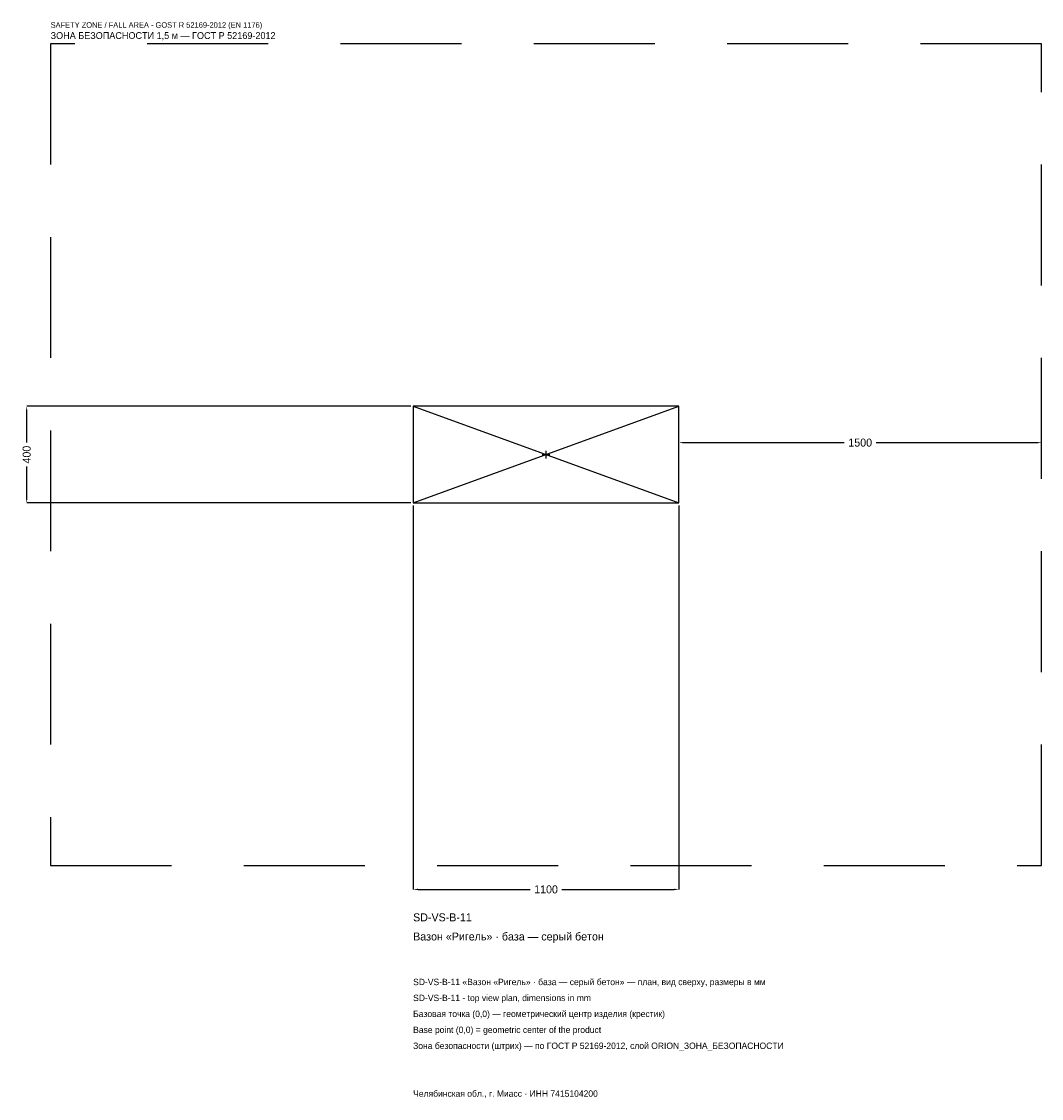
# Model space of a CAD drawing. Header units: metres. Extents: x -2170 to 2050, y -2664 to 1792.
import ezdxf

# ---------------------------------------------------------------- set-up
doc = ezdxf.new("R2010")
doc.units = ezdxf.units.M
doc.linetypes.add('DASHED', pattern=[800, 500, -300])
for name, color, linetype in [('ЗСК_ДАННЫЕ', 3, 'Continuous'), ('ЗСК_ЗОНА_БЕЗОПАСНОСТИ', 1, 'Continuous'), ('ЗСК_КОНТУР', 7, 'Continuous'), ('ЗСК_РАЗМЕРЫ', 8, 'Continuous')]:
    doc.layers.add(name, color=color, linetype=linetype)
doc.dimstyles.new('ORION', dxfattribs={"dimtxt": 33, "dimasz": 19.8, "dimexe": 1.25, "dimexo": 9.9, "dimtad": 1, "dimdec": 0, "dimcen": 2.5, "dimazin": 3, "dimtfac": 1, "dimtmove": 0, "dimatfit": 3})

# ---------------------------------------------------------------- blocks, each defined once
blk = doc.blocks.new('_CLOSEDFILLED')
at = {"color": 0, "linetype": 'BYBLOCK'}
blk.add_solid([(-1, 0.16), (0, 0), (-1, -0.16)], dxfattribs=at)
blk = doc.blocks.new('*D1')
for p, q in [((-550, -209.9), (-550, -1799)), ((550, -209.9), (550, -1799)), ((-530.2, -1799), (-66, -1799)), ((66, -1799), (530.2, -1799))]:
    blk.add_line(p, q)
at = {"layer": 'Defpoints'}
for p in [(-550, -200), (550, -200), (-550, -1799)]:
    blk.add_point(p, dxfattribs=at)
at = {"layer": 'ЗСК_РАЗМЕРЫ', "xscale": 19.8, "yscale": 19.8, "rotation": 180}
blk.add_blockref('_CLOSEDFILLED', (-550, -1799), dxfattribs=at)
at = {"layer": 'ЗСК_РАЗМЕРЫ', "xscale": 19.8, "yscale": 19.8}
blk.add_blockref('_CLOSEDFILLED', (550, -1799), dxfattribs=at)
at = {"layer": 'ЗСК_РАЗМЕРЫ', "insert": (0, -1799), "char_height": 33, "attachment_point": 5}
blk.add_mtext('1100', dxfattribs=at)
blk = doc.blocks.new('*D2')
for p, q in [((-559.9, 200), (-2149, 200)), ((-2149, 49.5), (-2149, 180.2)), ((-2149, -180.2), (-2149, -49.5)), ((-559.9, -200), (-2149, -200))]:
    blk.add_line(p, q)
at = {"layer": 'Defpoints'}
for p in [(-550, 200), (-2149, -200), (-550, -200)]:
    blk.add_point(p, dxfattribs=at)
at = {"layer": 'ЗСК_РАЗМЕРЫ', "xscale": 19.8, "yscale": 19.8}
for p, rotation in [((-2149, 200), 90), ((-2149, -200), 270)]:
    blk.add_blockref('_CLOSEDFILLED', p, dxfattribs=dict(at, rotation=rotation))
at = {"layer": 'ЗСК_РАЗМЕРЫ', "insert": (-2149, 0), "char_height": 33, "attachment_point": 5, "rotation": 90}
blk.add_mtext('400', dxfattribs=at)
blk = doc.blocks.new('*D3')
for p, q in [((550, 9.9), (550, 49.5)), ((569.8, 49.5), (1234, 49.5)), ((1366, 49.5), (2030.2, 49.5)), ((2050, 9.9), (2050, 49.5))]:
    blk.add_line(p, q)
at = {"layer": 'Defpoints'}
for p in [(550, 49.5), (550, 0), (2050, 0)]:
    blk.add_point(p, dxfattribs=at)
at = {"layer": 'ЗСК_РАЗМЕРЫ', "xscale": 19.8, "yscale": 19.8, "rotation": 180}
blk.add_blockref('_CLOSEDFILLED', (550, 49.5), dxfattribs=at)
at = {"layer": 'ЗСК_РАЗМЕРЫ', "xscale": 19.8, "yscale": 19.8}
blk.add_blockref('_CLOSEDFILLED', (2050, 49.5), dxfattribs=at)
at = {"layer": 'ЗСК_РАЗМЕРЫ', "insert": (1300, 49.5), "char_height": 33, "attachment_point": 5}
blk.add_mtext('1500', dxfattribs=at)
blk = doc.blocks.new('ОРИОН SD-VS-B-11 Вазон Ригель · база — серый бетон')
at = {"layer": 'ЗСК_ЗОНА_БЕЗОПАСНОСТИ', "linetype": 'DASHED'}
blk.add_lwpolyline([(-2050, -1700), (2050, -1700), (2050, 1700), (-2050, 1700)], close=True, dxfattribs=at)
at = {"layer": 'ЗСК_КОНТУР'}
for p, q in [((-550, -200), (550, 200)), ((-550, 200), (550, -200))]:
    blk.add_line(p, q, dxfattribs=at)
blk.add_lwpolyline([(-550, -200), (550, -200), (550, 200), (-550, 200)], close=True, dxfattribs=at)
at = {"layer": 'ЗСК_РАЗМЕРЫ'}
for p, q in [((-16, 0), (16, 0)), ((0, -16), (0, 16))]:
    blk.add_line(p, q, dxfattribs=at)
at = {"layer": 'ЗСК_ДАННЫЕ'}
for tag, p in [('АРТИКУЛ', (-550, -1931)), ('НАИМЕНОВАНИЕ', (-550, -2010.2))]:
    blk.add_attdef(tag, p, '', height=33, dxfattribs=at)
at = {"layer": 'ЗСК_ДАННЫЕ', "flags": 1}
for tag, p in [('ПРОИЗВОДИТЕЛЬ', (-550, -2089.4)), ('ТЕЛЕФОН', (-550, -2168.6)), ('САЙТ', (-550, -2327)), ('АДРЕС', (-550, -2406.2)), ('РЕКВИЗИТЫ', (-550, -2485.4)), ('ГАБАРИТЫ', (-550, -2564.6)), ('ЗОНА_БЕЗОПАСНОСТИ', (-550, -2643.8))]:
    blk.add_attdef(tag, p, '', height=33, dxfattribs=at)
at = {"layer": 'ЗСК_ЗОНА_БЕЗОПАСНОСТИ', "color": 1}
for s, height, p in [('SAFETY ZONE / FALL AREA - GOST R 52169-2012 (EN 1176)', 23.1, (-2050, 1766)), ('ЗОНА БЕЗОПАСНОСТИ 1,5 м — ГОСТ Р 52169-2012', 28.05, (-2050, 1719.8))]:
    blk.add_text(s, height=height, dxfattribs=at).set_placement(p)
at = {"layer": 'ЗСК_РАЗМЕРЫ'}
dim = blk.add_linear_dim(base=(-2149, -200), p1=(-550, -200), p2=(-550, 200), angle=90, dimstyle='ORION', dxfattribs=at)
dim.commit()
dim.dimension.update_dxf_attribs({"geometry": '*D2', "text_midpoint": (-2149, 0)})
for base, p1, p2, picture, middle in [((550, 49.5), (550, 0), (2050, 0), '*D3', (1300, 49.5)), ((-550, -1799), (-550, -200), (550, -200), '*D1', (0, -1799))]:
    dim = blk.add_linear_dim(base=base, p1=p1, p2=p2, dimstyle='ORION', dxfattribs=at)
    dim.commit()
    dim.dimension.update_dxf_attribs({"geometry": picture, "text_midpoint": middle})

msp = doc.modelspace()

# ---------------------------------------------------------------- block references
msp.add_blockref('ОРИОН SD-VS-B-11 Вазон Ригель · база — серый бетон', (0, 0)).add_auto_attribs({'АРТИКУЛ': 'SD-VS-B-11', 'НАИМЕНОВАНИЕ': 'Вазон «Ригель» · база — серый бетон'})

# ---------------------------------------------------------------- texts
at = {"layer": 'ЗСК_ДАННЫЕ', "color": 3}
for s, p in [('SD-VS-B-11 «Вазон «Ригель» · база — серый бетон» — план, вид сверху, размеры в мм', (-550, -2195)), ('SD-VS-B-11 - top view plan, dimensions in mm', (-550, -2261)), ('Челябинская обл., г. Миасс · ИНН 7415104200', (-550, -2657))]:
    msp.add_text(s, height=26.4, dxfattribs=at).set_placement(p)
at = {"layer": 'ЗСК_ДАННЫЕ', "color": 7}
for s, p in [('Базовая точка (0,0) — геометрический центр изделия (крестик)', (-550, -2327)), ('Base point (0,0) = geometric center of the product', (-550, -2393))]:
    msp.add_text(s, height=26.4, dxfattribs=at).set_placement(p)
at = {"layer": 'ЗСК_ДАННЫЕ', "color": 1}
msp.add_text('Зона безопасности (штрих) — по ГОСТ Р 52169-2012, слой ORION_ЗОНА_БЕЗОПАСНОСТИ', height=26.4, dxfattribs=at).set_placement((-550, -2459))

doc.saveas('drawing.dxf')
